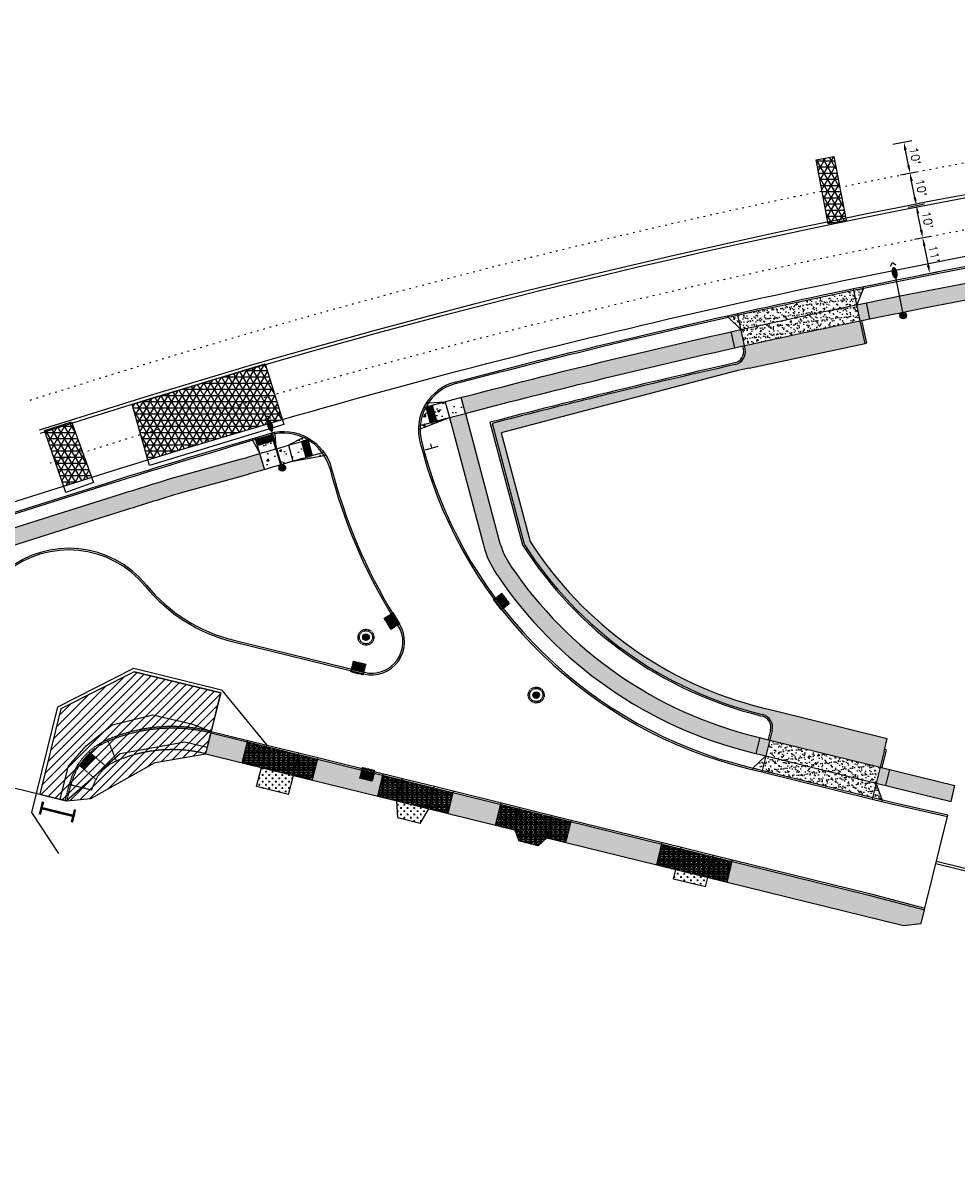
# Model space of a CAD drawing. Extents: x 1490373 to 1513910, y 649283 to 656452.
# Tile 3 of 8: x 1510465 to 1510748, y 652438 to 652789. Entities that reach past the tile are written whole.
import ezdxf

# ---------------------------------------------------------------- set-up
doc = ezdxf.new("R2010")
doc.units = 0
doc.header["$MEASUREMENT"] = 0
doc.header["$PDMODE"] = 34
doc.header["$PDSIZE"] = 0.004
for name, pattern in [('HIDDEN', [0.375, 0.25, -0.125]), ('HIDDEN2', [0.1875, 0.125, -0.0625]), ('motdrum10', [0]), ('pavement_dash', [2, 0.5, -1.5])]:
    doc.linetypes.add(name, pattern=pattern)
for name, color, linetype in [('E-DOUBLEYELLOW', 50, 'Continuous'), ('E-LANELINE', 110, 'Continuous'), ('E-MISC', 51, 'Continuous'), ('MOT-DRUMS', 1, 'Continuous'), ('MOT-TEMPORARYPAVEMENT', 2, 'Continuous'), ('MOT-WORKAREA', 247, 'Continuous'), ('P-ASPHALTDRIVE', 252, 'Continuous'), ('P-CONCRETEAREA', 252, 'Continuous'), ('P-CURB', 6, 'Continuous'), ('P-DRIVE', 1, 'Continuous'), ('P-DRIVEEND', 2, 'Continuous'), ('P-DRIVESTART', 2, 'Continuous'), ('P-FULLDEPTHREPAIR', 252, 'Continuous'), ('P-LIGHT-COBRAHEAD', 1, 'Continuous'), ('P-PAVEMENT', 6, 'Continuous'), ('P-SAWCUT', 3, 'Continuous'), ('P-SIGN', 3, 'Continuous'), ('P-STORM-DISPLAY', 5, 'Continuous'), ('P-WALK', 4, 'Continuous'), ('SIGN', 7, 'Continuous')]:
    doc.layers.add(name, color=color, linetype=linetype)
doc.styles.get("Standard").update_dxf_attribs({"font": 'simplex.shx'})
doc.dimstyles.new('COEC', dxfattribs={"dimscale": 13.9, "dimtxt": 0.18, "dimasz": 0.18, "dimexe": 0.18, "dimexo": 0.0625, "dimgap": 0.09, "dimtad": 1, "dimzin": 0, "dimdsep": 46, "dimtxsty": 'Standard', "dimcen": 0.09, "dimclrd": 256, "dimclre": 256, "dimclrt": 256, "dimaunit": 1, "dimadec": 4, "dimazin": 0, "dimtfac": 1, "dimtofl": 0, "dimtmove": 0, "dimatfit": 3, "dimfxl": 1, "dimtolj": 1, "dimtzin": 0, "dimlwd": -1, "dimlwe": -1, "dimarcsym": 0})
pattern_1 = [(37.5, (0, 0), (-0.0629933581, 1.926823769), [0, -1.52, 0, -1.7, 0, -1.625]), (7.5, (0, 0), (1.7697767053, 2.8221460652), [0, -0.82, 0, -1.37, 0, -0.525]), (327.5, (-1.23, 0), (3.1141418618, 0.0056590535), [0, -0.5, 0, -1.8, 0, -2.35]), (317.5, (-1.23, 0), (3.0061266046, 0.877675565), [0, -0.25, 0, -1.18, 0, -1.35])]
pattern_2 = [(0, (0, 0), (0, 0.216506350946), [0.125, -0.25]), (120, (0, 0), (-0.1875, -0.108253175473), [0.125, -0.25]), (60, (0.125, 0), (-0.1875, 0.108253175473), [0.125, -0.25])]
pattern_3 = [(50, (0, 0), (7.172601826, -0.62752135), [0.75, -8.25]), (355, (0, 0), (-1.387513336, 7.521921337), [0.6, -6.6]), (100.45144446, (0.598, -0.052), (5.785088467, 6.89439991), [0.63740192, -7.01142112]), (46.1842, (0, 2), (10.672413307, -1.65519281), [1.125, -12.375]), (96.6356355, (0.889, 1.862), (9.34661946, 9.74118601), [0.95610342, -10.5171376]), (351.184164, (0, 2), (9.34661945, 9.741186), [0.9, -9.90000001]), (21, (1, 1.5), (5.969070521, -4.026188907), [0.75, -8.25]), (326, (1, 1.5), (2.43315332, 7.25150045), [0.6, -6.6]), (71.45144474, (1.4974, 1.1645), (8.402223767, 3.225311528), [0.6374019, -7.01142112]), (37.5, (0, 0), (0.121598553, 3.3289385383), [0, -6.52, 0, -6.7, 0, -6.625]), (7.5, (0, 0), (2.6306953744, 3.944117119), [0, -3.82, 0, -6.37, 0, -2.525]), (327.5, (-2.23, 0), (5.3382243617, -0.2255487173), [0, -2.5, 0, -7.8, 0, -10.35]), (317.5, (-3.23, 0), (5.831861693, 1.001049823), [0, -3.25, 0, -5.18, 0, -7.35])]

# ---------------------------------------------------------------- blocks, each defined once
blk = doc.blocks.new('COBRAHEAD')
at = {"layer": 'P-LIGHT-COBRAHEAD'}
h = blk.add_hatch(color=256, dxfattribs=at)
edge = h.paths.add_edge_path()
edge.add_ellipse((1508880.94, 651840.29), major_axis=(0.88, -1.55), ratio=0.5, start_angle=0, end_angle=360)
h = blk.add_hatch(color=256, dxfattribs=at)
h.dxf.hatch_style = 1
edge = h.paths.add_edge_path()
edge.add_arc((1508887.25, 651828.68), 1, 0, 360)
at = {"layer": 'P-LIGHT-COBRAHEAD', "flags": 128}
for points, elevation in [([(1508879.15, 651841.87), (1508879.36, 651843.12), (1508880.54, 651842.67)], 129.62), ([(1508880.08, 651841.85), (1508887.25, 651828.68)], 64.81)]:
    blk.add_lwpolyline(points, dxfattribs=dict(at, elevation=elevation))
at = {"layer": 'P-LIGHT-COBRAHEAD'}
blk.add_circle((1508887.25, 651828.68), 1, dxfattribs=at)
blk = doc.blocks.new('*D399')
at = {"layer": 'Defpoints', "color": 0, "transparency": 16777216}
for p in [(1510732.26, 652733.24), (1510735.69, 652733.92), (1510734.19, 652723.43)]:
    blk.add_point(p, dxfattribs=at)
at = {"layer": 'SIGN', "transparency": 16777216}
for p, q in [((1510733.24, 652733.44), (1510738.14, 652734.4)), ((1510737.13, 652726.56), (1510736.17, 652731.47)), ((1510735.17, 652723.63), (1510740.07, 652724.59))]:
    blk.add_line(p, q, dxfattribs=at)
for points in [[(1510736.58, 652731.55), (1510735.76, 652731.39), (1510735.69, 652733.92)], [(1510737.54, 652726.64), (1510736.72, 652726.48), (1510737.62, 652724.11)]]:
    blk.add_solid(points, dxfattribs=at)
at = {"layer": 'SIGN', "transparency": 16777216, "insert": (1510739.09, 652729.49), "char_height": 2.5, "attachment_point": 5, "rotation": 281.1301}
blk.add_mtext("\\A1;10'", dxfattribs=at)
blk = doc.blocks.new('*D400')
at = {"layer": 'Defpoints', "color": 0, "transparency": 16777216}
for p in [(1510729.85, 652742.96), (1510733.76, 652743.73), (1510732.26, 652733.24)]:
    blk.add_point(p, dxfattribs=at)
at = {"layer": 'SIGN', "transparency": 16777216}
for p, q in [((1510730.83, 652743.16), (1510736.21, 652744.21)), ((1510735.2, 652736.37), (1510734.24, 652741.28)), ((1510733.24, 652733.44), (1510738.14, 652734.4))]:
    blk.add_line(p, q, dxfattribs=at)
for points in [[(1510734.65, 652741.36), (1510733.83, 652741.2), (1510733.76, 652743.73)], [(1510735.61, 652736.45), (1510734.79, 652736.29), (1510735.69, 652733.92)]]:
    blk.add_solid(points, dxfattribs=at)
at = {"layer": 'SIGN', "transparency": 16777216, "insert": (1510737.16, 652739.31), "char_height": 2.5, "attachment_point": 5, "rotation": 281.1301}
blk.add_mtext("\\A1;10'", dxfattribs=at)
blk = doc.blocks.new('*D401')
at = {"layer": 'Defpoints', "color": 0, "transparency": 16777216}
for p in [(1510727.57, 652752.29), (1510731.9, 652753.14), (1510729.85, 652742.96)]:
    blk.add_point(p, dxfattribs=at)
at = {"layer": 'SIGN', "transparency": 16777216}
for p, q in [((1510728.55, 652752.48), (1510734.36, 652753.62)), ((1510733.27, 652746.18), (1510732.39, 652750.69)), ((1510730.83, 652743.16), (1510736.21, 652744.21))]:
    blk.add_line(p, q, dxfattribs=at)
for points in [[(1510732.8, 652750.77), (1510731.98, 652750.61), (1510731.9, 652753.14)], [(1510733.68, 652746.26), (1510732.86, 652746.1), (1510733.76, 652743.73)]]:
    blk.add_solid(points, dxfattribs=at)
at = {"layer": 'SIGN', "transparency": 16777216, "insert": (1510735.27, 652748.92), "char_height": 2.5, "attachment_point": 5, "rotation": 281.1301}
blk.add_mtext("\\A1;10'", dxfattribs=at)
blk = doc.blocks.new('370')
at = {"color": 0, "linetype": 'ByBlock'}
for p, q in [((0, 0.1), (0, -0.1)), ((0, 0), (0.063, 0))]:
    blk.add_line(p, q, dxfattribs=at)
blk = doc.blocks.new('*D420')
at = {"layer": 'Defpoints', "color": 0, "transparency": 16777216}
for p in [(1510734.19, 652723.43), (1510736.31, 652712.64), (1510739.74, 652713.31)]:
    blk.add_point(p, dxfattribs=at)
at = {"layer": 'SIGN', "transparency": 16777216}
for p, q in [((1510735.17, 652723.63), (1510740.07, 652724.59)), ((1510738.1, 652721.65), (1510739.26, 652715.77)), ((1510737.29, 652712.83), (1510742.2, 652713.8))]:
    blk.add_line(p, q, dxfattribs=at)
for points in [[(1510738.51, 652721.74), (1510737.69, 652721.57), (1510737.62, 652724.11)], [(1510739.67, 652715.85), (1510738.85, 652715.69), (1510739.74, 652713.31)]]:
    blk.add_solid(points, dxfattribs=at)
at = {"layer": 'SIGN', "transparency": 16777216, "insert": (1510741.12, 652719.19), "char_height": 2.5, "attachment_point": 5, "rotation": 281.1301}
blk.add_mtext("\\A1;11'", dxfattribs=at)

msp = doc.modelspace()

# ---------------------------------------------------------------- hatches: boundary and pattern name
at = {"layer": 'MOT-WORKAREA'}
h = msp.add_hatch(dxfattribs=at)
h.set_pattern_fill('ANSI31', color=256, scale=15)
h.paths.add_polyline_path([(1510469.556, 652555.135), (1510477.81, 652553.102), (1510485.073, 652553.818), (1510504.635, 652564.808), (1510519.961, 652567.438), (1510524.505, 652585.886), (1510498.259, 652592.351), (1510475.935, 652581.034)])
at = {"layer": 'P-ASPHALTDRIVE'}
h = msp.add_hatch(dxfattribs=at)
h.set_pattern_fill('CROSS', color=256, scale=4)
h.paths.add_polyline_path([(1510619.905, 652667.57), (1510619.069, 652670.86, 0.0013972), (1510606.859, 652667.721), (1510616.593, 652631.095, 0.0604764), (1510634.805, 652608.937), (1510633.856, 652612.67, -0.0528189), (1510618.446, 652631.909), (1510609.684, 652664.879)])
h.paths.add_polyline_path([(1510633.856, 652612.67), (1510634.805, 652608.937, 0.1308711), (1510688.502, 652579.48), (1510688.987, 652579.36, -0.4142136), (1510691.914, 652574.52), (1510691.197, 652571.607), (1510724.696, 652563.356), (1510725.891, 652568.211), (1510726.848, 652572.095), (1510693.349, 652580.346), (1510689.465, 652581.302), (1510688.98, 652581.422, -0.1379707)])
h.paths.add_polyline_path([(1510643.67, 652673.826), (1510642.951, 652676.79, 0.0027271), (1510619.069, 652670.86), (1510619.905, 652667.57)])
h.paths.add_polyline_path([(1510667.445, 652680.085), (1510666.896, 652682.46, 0.0027271), (1510642.951, 652676.79), (1510643.67, 652673.826)])
h.paths.add_polyline_path([(1510689.829, 652692.752, 0.0007198), (1510683.473, 652691.347), (1510683.69, 652690.334, -0.411365), (1510680.655, 652685.593, 0.0015638), (1510666.896, 652682.46), (1510667.445, 652680.085), (1510681.085, 652683.676), (1510684.94, 652684.502), (1510691.34, 652685.873)])
h.paths.add_polyline_path([(1510715.379, 652691.023), (1510713.946, 652697.909, 0.0027271), (1510689.829, 652692.752), (1510691.34, 652685.873)])
h.paths.add_polyline_path([(1510718.674, 652698.888, 0.000534), (1510713.946, 652697.909), (1510715.379, 652691.023), (1510720.141, 652692.043)])
h = msp.add_hatch(dxfattribs=at)
h.set_pattern_fill('CROSS', color=256, scale=4)
h.paths.add_polyline_path([(1510546.55, 652560.889), (1510536.84, 652563.28), (1510535.405, 652557.454), (1510545.115, 652555.063)])
h = msp.add_hatch(dxfattribs=at)
h.set_pattern_fill('CROSS', color=256, scale=4)
h.paths.add_polyline_path([(1510587.717, 652550.749), (1510578.007, 652553.141), (1510578.244, 652547.933), (1510585.088, 652546.247)])
h = msp.add_hatch(dxfattribs=at)
h.set_pattern_fill('CROSS', color=256, scale=4)
h.paths.add_polyline_path([(1510672.41, 652529.889), (1510662.7, 652532.281), (1510661.983, 652529.368), (1510671.692, 652526.976)])
at = {"layer": 'P-CONCRETEAREA'}
h = msp.add_hatch(color=255, dxfattribs=at)
h.dxf.hatch_style = 1
h.paths.add_polyline_path([(1510720.566, 652704.38, 0.000331), (1510717.627, 652703.777), (1510718.674, 652698.888), (1510719.163, 652698.993), (1510719.164, 652698.989, -0.0002765), (1510721.613, 652699.491)])
h.paths.add_polyline_path([(1510737.152, 652707.709, 0.0018665), (1510720.566, 652704.38), (1510721.613, 652699.491, -0.0018614), (1510738.117, 652702.803)])
h.paths.add_polyline_path([(1510762.34, 652707.433), (1510761.428, 652712.349, 0.0027271), (1510737.152, 652707.709), (1510738.117, 652702.803, -0.0027271)])
h.paths.add_polyline_path([(1510786.613, 652711.798), (1510785.754, 652716.724, 0.0027271), (1510761.428, 652712.349), (1510762.34, 652707.433, -0.0027271)])
h.paths.add_polyline_path([(1510810.127, 652720.834, 0.0027271), (1510785.754, 652716.724), (1510786.613, 652711.798, -0.0027271), (1510810.931, 652715.899)])
h.paths.add_polyline_path([(1510834.542, 652724.677, 0.0027271), (1510810.127, 652720.834), (1510810.931, 652715.899, -0.0027271), (1510835.293, 652719.734)])
h.paths.add_polyline_path([(1510858.998, 652728.254, 0.0027271), (1510834.542, 652724.677), (1510835.293, 652719.734, -0.0027271), (1510859.695, 652723.303)])
h.paths.add_polyline_path([(1510883.492, 652731.564, 0.0027271), (1510858.998, 652728.254), (1510859.695, 652723.303, -0.0027271), (1510884.134, 652726.605)])
h.paths.add_polyline_path([(1510908.02, 652734.606, 0.0027271), (1510883.492, 652731.564), (1510884.134, 652726.605, -0.0027271), (1510908.609, 652729.641)])
h.paths.add_polyline_path([(1510921.183, 652736.127, 0.001462), (1510908.02, 652734.606), (1510908.609, 652729.641, -0.0014597), (1510921.721, 652731.156)])
h = msp.add_hatch(dxfattribs=at)
h.set_pattern_fill('AR-SAND', color=256)
h.set_pattern_definition(pattern_1)
h.paths.add_polyline_path([(1510718.674, 652698.888), (1510717.627, 652703.777, 0.0039721), (1510682.426, 652696.236), (1510683.473, 652691.347, -0.0039809)])
h.paths.add_polyline_path([(1510717.627, 652703.777), (1510716.684, 652708.177, 0.0039642), (1510681.483, 652700.636), (1510682.426, 652696.236, -0.0039721)])
h.paths.add_polyline_path([(1510681.483, 652700.636, 0.0003304), (1510678.555, 652699.982), (1510682.426, 652696.236)])
h.paths.add_polyline_path([(1510719.623, 652708.781, 0.0003304), (1510716.684, 652708.177), (1510717.627, 652703.777)])
h = msp.add_hatch(color=255, dxfattribs=at)
h.dxf.hatch_style = 1
edge = h.paths.add_edge_path()
edge.add_line((1510682.426, 652696.236), (1510679.498, 652695.582))
edge.add_arc((1511174.667, 650484.521), 2265.83, 102.623165, 103.801194)
edge.add_arc((1511174.667, 650484.521), 2265.83, 103.801194, 104.756621)
edge.add_line((1510597.529, 652675.616), (1510598.803, 652670.781))
edge.add_arc((1511174.667, 650484.521), 2260.83, 103.801194, 104.756621, ccw=False)
edge.add_arc((1511174.667, 650484.521), 2260.83, 102.624339, 103.801194, ccw=False)
edge.add_arc((1511174.667, 650484.521), 2260.83, 102.56098, 102.624339, ccw=False)
edge.add_line((1510682.985, 652691.238), (1510682.984, 652691.242))
edge.add_line((1510682.984, 652691.242), (1510683.473, 652691.347))
edge.add_line((1510683.473, 652691.347), (1510682.426, 652696.236))
h = msp.add_hatch(dxfattribs=at)
h.set_pattern_fill('AR-CONC', color=256)
h.set_pattern_definition(pattern_3)
edge = h.paths.add_edge_path()
edge.add_arc((1510599.501, 652665.794), 14.5, 151.30212, 174.7732)
edge.add_arc((1511168.526, 650507.329), 2237.21, 105.037512, 105.117563, ccw=False)
edge.add_line((1510588.079, 652667.928), (1510586.782, 652672.756))
edge = h.paths.add_edge_path()
edge.add_arc((1511168.526, 650507.329), 2237.21, 104.881398, 105.117563)
edge.add_arc((1510599.501, 652665.794), 14.5, 174.7732, 178.93527)
edge.add_line((1510585.003, 652666.063), (1510593.968, 652669.501))
edge = h.paths.add_edge_path()
edge.add_arc((1511174.667, 650484.521), 2265.83, 104.883335, 104.987271)
edge.add_line((1510588.713, 652673.275), (1510590.011, 652668.446))
edge.add_arc((1511168.526, 650507.329), 2237.21, 104.881398, 104.986292, ccw=False)
edge.add_line((1510593.968, 652669.501), (1510593.969, 652669.502))
edge.add_line((1510593.969, 652669.502), (1510598.803, 652670.781))
edge.add_line((1510598.803, 652670.781), (1510597.529, 652675.616))
edge.add_line((1510597.529, 652675.616), (1510592.685, 652674.334))
edge = h.paths.add_edge_path()
edge.add_line((1510592.685, 652674.334), (1510587.544, 652673.996))
edge.add_arc((1510599.501, 652665.794), 14.5, 145.54882, 151.30212)
edge.add_arc((1511174.667, 650484.521), 2265.83, 104.883335, 105.037845, ccw=False)
h = msp.add_hatch(color=255, dxfattribs=at)
h.dxf.hatch_style = 1
h.paths.add_polyline_path([(1510691.197, 652571.607), (1510690.711, 652571.727), (1510688.284, 652572.324), (1510687.088, 652567.47), (1510690.001, 652566.752)])
h.paths.add_polyline_path([(1510612.52, 652624.541, -0.0836717), (1510609.081, 652632.105), (1510598.803, 652670.781), (1510593.969, 652669.502), (1510604.249, 652630.821, 0.0836717), (1510608.376, 652621.744, 0.1860094), (1510685.632, 652567.828), (1510687.088, 652567.47), (1510688.284, 652572.324), (1510686.827, 652572.683, -0.1860094)])
h = msp.add_hatch(dxfattribs=at)
h.set_pattern_fill('AR-CONC', color=256)
h.set_pattern_definition(pattern_3)
h.paths.add_polyline_path([(1510541.211, 652660.002, 0.0005517), (1510536.412, 652658.599), (1510537.815, 652653.8, -0.0005513), (1510542.601, 652655.199)])
h.paths.add_polyline_path([(1510540.511, 652662.396), (1510535.712, 652660.993), (1510536.412, 652658.599, -0.0005511), (1510541.206, 652660.001), (1510541.205, 652660.024)])
h.paths.add_polyline_path([(1510535.149, 652662.918, 0.0001101), (1510534.19, 652662.636), (1510536.412, 652658.599)])
h.paths.add_polyline_path([(1510540.928, 652664.535, 0.0172816), (1510539.95, 652664.316), (1510541.205, 652660.024)])
h = msp.add_hatch(dxfattribs=at)
h.set_pattern_fill('AR-CONC', color=256)
h.set_pattern_definition(pattern_3)
h.paths.add_polyline_path([(1510545.053, 652661.117, 0.0004413), (1510541.211, 652660.002), (1510542.601, 652655.199, -0.0004423), (1510546.442, 652656.314)])
h.paths.add_polyline_path([(1510549.002, 652662.255, 0.0004535), (1510545.053, 652661.117), (1510546.442, 652656.314, -0.000453), (1510550.379, 652657.449)])
h.paths.add_polyline_path([(1510550.925, 652662.807), (1510552.301, 652658, -0.0003456), (1510555.307, 652658.858, 0.1027716)])
h.paths.add_polyline_path([(1510555.307, 652658.858, 0.0010198), (1510546.442, 652656.314), (1510555.898, 652657.987, 0.0181623)])
h.paths.add_polyline_path([(1510550.925, 652662.807, 0.0251088), (1510549.633, 652663.477), (1510545.053, 652661.117, -0.0006742)])
h = msp.add_hatch(color=255, dxfattribs=at)
h.dxf.hatch_style = 1
h.paths.add_polyline_path([(1510348.964, 652602.995), (1510346.103, 652602.09), (1510347.611, 652597.323), (1510350.471, 652598.227)])
edge = h.paths.add_edge_path()
edge.add_line((1510382.914, 652607.307), (1510413.186, 652615.431))
edge.add_line((1510413.186, 652615.431), (1510493.064, 652640.682))
edge.add_arc((1511174.667, 650484.521), 2261.33, 107.014963, 107.542726, ccw=False)
edge.add_line((1510512.953, 652646.868), (1510532.204, 652652.144))
edge.add_line((1510532.204, 652652.144), (1510537.815, 652653.8))
edge.add_line((1510537.815, 652653.8), (1510536.412, 652658.599))
edge.add_line((1510536.412, 652658.599), (1510530.783, 652656.938))
edge.add_line((1510530.783, 652656.938), (1510511.49, 652651.65))
edge.add_arc((1511174.667, 650484.521), 2266.33, 107.014963, 107.542726)
edge.add_line((1510491.557, 652645.449), (1510411.822, 652620.243))
edge.add_line((1510411.822, 652620.243), (1510363.393, 652607.556))
edge.add_line((1510363.393, 652607.556), (1510348.964, 652602.995))
edge.add_line((1510348.964, 652602.995), (1510350.471, 652598.227))
edge.add_line((1510350.471, 652598.227), (1510364.758, 652602.744))
edge.add_line((1510364.758, 652602.744), (1510370.627, 652604.219))
edge.add_line((1510370.627, 652604.219), (1510382.914, 652607.307))
h = msp.add_hatch(color=255, dxfattribs=at)
h.dxf.hatch_style = 1
h.paths.add_polyline_path([(1510532.569, 652571.027), (1510521.516, 652573.749), (1510519.961, 652567.438), (1510531.014, 652564.715)])
h = msp.add_hatch(dxfattribs=at)
h.set_pattern_fill('BOX', color=256, scale=1.5)
h.paths.add_polyline_path([(1510538.395, 652569.592), (1510532.569, 652571.027), (1510531.014, 652564.715), (1510536.84, 652563.28)])
h.paths.add_polyline_path([(1510548.104, 652567.2), (1510538.395, 652569.592), (1510536.84, 652563.28), (1510546.55, 652560.889)])
h.paths.add_polyline_path([(1510553.93, 652565.765), (1510548.104, 652567.2), (1510546.55, 652560.889), (1510552.376, 652559.454)])
h = msp.add_hatch(dxfattribs=at)
h.set_pattern_fill('AR-SAND', color=256)
h.set_pattern_definition(pattern_1)
h.paths.add_polyline_path([(1510723.5, 652558.501), (1510722.424, 652554.132), (1510725.337, 652553.414)])
h.paths.add_polyline_path([(1510723.5, 652558.501), (1510690.001, 652566.752), (1510688.925, 652562.383), (1510722.424, 652554.132)])
h.paths.add_polyline_path([(1510690.001, 652566.752), (1510686.012, 652563.1), (1510688.925, 652562.383)])
h.paths.add_polyline_path([(1510691.197, 652571.607), (1510690.001, 652566.752), (1510723.5, 652558.501), (1510724.696, 652563.356)])
h = msp.add_hatch(color=255, dxfattribs=at)
h.dxf.hatch_style = 1
h.paths.add_polyline_path([(1510553.93, 652565.765), (1510552.376, 652559.454), (1510572.181, 652554.576), (1510573.735, 652560.887)])
h = msp.add_hatch(color=255, dxfattribs=at)
h.dxf.hatch_style = 1
h.paths.add_polyline_path([(1510747.412, 652557.761), (1510727.609, 652562.639), (1510726.413, 652557.784), (1510746.216, 652552.906)])
h.paths.add_polyline_path([(1510727.609, 652562.639), (1510724.696, 652563.356), (1510723.5, 652558.501), (1510726.413, 652557.784)])
h = msp.add_hatch(dxfattribs=at)
h.set_pattern_fill('BOX', color=256, scale=1.5)
h.paths.add_polyline_path([(1510579.561, 652559.452), (1510573.735, 652560.887), (1510572.181, 652554.576), (1510578.007, 652553.141)])
h.paths.add_polyline_path([(1510589.271, 652557.061), (1510579.561, 652559.452), (1510578.007, 652553.141), (1510587.717, 652550.749)])
h.paths.add_polyline_path([(1510595.097, 652555.626), (1510589.271, 652557.061), (1510587.717, 652550.749), (1510593.543, 652549.314)])
h = msp.add_hatch(color=255, dxfattribs=at)
h.dxf.hatch_style = 1
h.paths.add_polyline_path([(1510595.097, 652555.626), (1510593.543, 652549.314), (1510607.959, 652545.764), (1510609.514, 652552.075)])
h = msp.add_hatch(dxfattribs=at)
h.set_pattern_fill('BOX', color=256, scale=1.5)
h.paths.add_polyline_path([(1510615.339, 652550.64), (1510609.514, 652552.075), (1510607.959, 652545.764), (1510613.785, 652544.329)])
h.paths.add_polyline_path([(1510625.049, 652548.249), (1510615.339, 652550.64), (1510613.785, 652544.329), (1510623.495, 652541.937)])
h.paths.add_polyline_path([(1510630.875, 652546.814), (1510625.049, 652548.249), (1510623.495, 652541.937), (1510629.321, 652540.502)])
h = msp.add_hatch(color=255, dxfattribs=at)
h.dxf.hatch_style = 1
h.paths.add_polyline_path([(1510630.875, 652546.814), (1510629.321, 652540.502), (1510656.874, 652533.716), (1510658.429, 652540.027)])
h = msp.add_hatch(dxfattribs=at)
h.set_pattern_fill('BOX', color=256, scale=1.5)
h.paths.add_polyline_path([(1510623.495, 652541.937), (1510613.785, 652544.329), (1510614.983, 652540.944), (1510620.862, 652539.496)])
h = msp.add_hatch(dxfattribs=at)
h.set_pattern_fill('BOX', color=256, scale=1.5)
h.paths.add_polyline_path([(1510664.254, 652538.592), (1510658.429, 652540.027), (1510656.874, 652533.716), (1510662.7, 652532.281)])
h.paths.add_polyline_path([(1510673.964, 652536.201), (1510664.254, 652538.592), (1510662.7, 652532.281), (1510672.41, 652529.889)])
h.paths.add_polyline_path([(1510679.79, 652534.766), (1510673.964, 652536.201), (1510672.41, 652529.889), (1510678.236, 652528.454)])
h = msp.add_hatch(color=255, dxfattribs=at)
h.dxf.hatch_style = 1
h.paths.add_polyline_path([(1510679.79, 652534.766), (1510678.236, 652528.454), (1510731.795, 652515.263), (1510737.11, 652515.938), (1510738.115, 652520.015), (1510721.309, 652524.54)])
at = {"layer": 'P-FULLDEPTHREPAIR'}
h = msp.add_hatch(dxfattribs=at)
h.set_pattern_fill('NET3', color=256, scale=15)
h.paths.add_polyline_path([(1510705.271, 652747.714), (1510710.611, 652748.745), (1510714.423, 652729.32), (1510708.895, 652728.368)])
h = msp.add_hatch(dxfattribs=at)
h.set_pattern_fill('NET3', color=256, scale=15)
h.paths.add_polyline_path([(1510497.583, 652673.445), (1510537.948, 652685.849), (1510543.172, 652668.901), (1510502.339, 652656.68)])
h = msp.add_hatch(dxfattribs=at)
h.set_pattern_fill('NET3', color=256, scale=15)
h.paths.add_polyline_path([(1510471.016, 652665.556), (1510479.156, 652668.182), (1510485.265, 652651.326), (1510476.786, 652648.646)])
at = {"layer": 'P-STORM-DISPLAY'}
h = msp.add_hatch(color=256, dxfattribs=at)
h.dxf.hatch_style = 1
h.paths.add_polyline_path([(1510611.862, 652613.096), (1510609.796, 652615.817), (1510608.004, 652614.457), (1510610.07, 652611.736)])
h = msp.add_hatch(color=256, dxfattribs=at)
h.dxf.hatch_style = 1
h.paths.add_polyline_path([(1510574.438, 652608.45), (1510576.241, 652605.548), (1510578.152, 652606.736), (1510576.349, 652609.637)])
h = msp.add_hatch(color=256, dxfattribs=at)
h.dxf.hatch_style = 1
h.paths.add_polyline_path([(1510567.602, 652602.811, 1), (1510569.602, 652602.811, 1)])
h = msp.add_hatch(color=256, dxfattribs=at)
h.dxf.hatch_style = 1
h.paths.add_polyline_path([(1510568.293, 652594.412), (1510564.975, 652595.229), (1510564.437, 652593.044), (1510567.754, 652592.227)])
h = msp.add_hatch(color=256, dxfattribs=at)
h.dxf.hatch_style = 1
h.paths.add_polyline_path([(1510619.292, 652585.258, 1), (1510621.292, 652585.258, 1)])
h = msp.add_hatch(color=256, dxfattribs=at)
h.dxf.hatch_style = 1
h.paths.add_polyline_path([(1510566.967, 652560.237), (1510570.284, 652559.42), (1510570.823, 652561.605), (1510567.505, 652562.422)])
at = {"layer": 'P-WALK'}
h = msp.add_hatch(dxfattribs=at)
h.set_pattern_fill('HEX', color=247)
h.set_pattern_definition(pattern_2)
h.paths.add_polyline_path([(1510588.713, 652673.275, 0.0002207), (1510586.782, 652672.756), (1510588.079, 652667.928, -0.0002212), (1510590.011, 652668.446)])
h = msp.add_hatch(dxfattribs=at)
h.set_pattern_fill('HEX', color=247)
h.set_pattern_definition(pattern_2)
h.paths.add_polyline_path([(1510540.511, 652662.396), (1510539.95, 652664.316), (1510535.151, 652662.913), (1510535.712, 652660.993)])
h = msp.add_hatch(dxfattribs=at)
h.set_pattern_fill('HEX', color=247)
h.set_pattern_definition(pattern_2)
h.paths.add_polyline_path([(1510550.925, 652662.807, 0.0002207), (1510549.002, 652662.255), (1510550.379, 652657.449, -0.0002212), (1510552.301, 652658)])
at = {"layer": 'P-WALK', "linetype": 'HIDDEN2'}
h = msp.add_hatch(dxfattribs=at)
h.set_pattern_fill('HEX', color=247)
h.set_pattern_definition(pattern_2)
h.paths.add_polyline_path([(1510486.356, 652566.436), (1510484.833, 652567.732), (1510481.592, 652563.924), (1510483.115, 652562.628)])

# ---------------------------------------------------------------- linework, layer by layer
at = {"layer": 'E-DOUBLEYELLOW'}
for points in [[(1510741.752, 652534.781), (1511133.057, 652438.403)], [(1510741.592, 652534.134), (1511132.898, 652437.755)]]:
    msp.add_lwpolyline(points, dxfattribs=at)
at = {"layer": 'E-LANELINE', "linetype": 'pavement_dash', "flags": 128}
for points in [[(1510466.662, 652674.811), (1510480.857, 652679.298, -0.0712884), (1511125.167, 652785.818), (1511285.373, 652789.264)], [(1510472.691, 652655.741), (1510486.885, 652660.228, -0.0712884), (1511125.597, 652765.823), (1511285.803, 652769.269)]]:
    msp.add_lwpolyline(points, format="xyb", dxfattribs=at)
at = {"layer": 'E-LANELINE', "flags": 128}
for points in [[(1510469.526, 652665.753), (1510483.72, 652670.24, -0.0712884), (1511125.371, 652776.32), (1511285.577, 652779.766)], [(1510469.827, 652664.799), (1510484.021, 652669.286, -0.0712884), (1511125.393, 652775.321), (1511285.599, 652778.767)]]:
    msp.add_lwpolyline(points, format="xyb", dxfattribs=at)
at = {"layer": 'E-MISC', "flags": 128}
for points in [[(1510705.271, 652747.714), (1510710.611, 652748.745), (1510714.423, 652729.32), (1510708.895, 652728.368)], [(1510502.843, 652654.905), (1510497.583, 652673.445), (1510537.948, 652685.849), (1510543.63, 652667.414)], [(1510477.439, 652646.733), (1510471.016, 652665.556), (1510479.156, 652668.182), (1510485.829, 652649.769)]]:
    msp.add_lwpolyline(points, close=True, dxfattribs=at)
at = {"layer": 'MOT-DRUMS', "linetype": 'motdrum10', "ltscale": 0.05, "flags": 128}
for points in [[(1510467.164, 652549.602), (1510475.074, 652581.718), (1510498.137, 652593.41), (1510524.744, 652586.857)], [(1510524.744, 652586.857), (1510538.514, 652570.077)], [(1510475.31, 652537.136), (1510467.164, 652549.602)]]:
    msp.add_lwpolyline(points, dxfattribs=at)
at = {"layer": 'MOT-DRUMS', "const_width": 0.75, "flags": 128}
for points in [[(1510469.607, 652549.001), (1510470.564, 652552.885)], [(1510479.795, 652548.551), (1510470.085, 652550.943)], [(1510479.317, 652546.609), (1510480.273, 652550.493)]]:
    msp.add_lwpolyline(points, dxfattribs=at)
at = {"layer": 'MOT-TEMPORARYPAVEMENT', "flags": 128}
msp.add_lwpolyline([(1510478.255, 652563.685), (1510483.644, 652569.84), (1510491.575, 652576.222), (1510503.899, 652579.209), (1510515.603, 652576.512), (1510521.635, 652574.234), (1510520.428, 652569.332), (1510513.625, 652570.955), (1510493.95, 652567.423), (1510477.714, 652553.126), (1510475.772, 652553.604)], close=True, dxfattribs=at)
at = {"layer": 'MOT-WORKAREA', "flags": 128}
msp.add_lwpolyline([(1510469.556, 652555.135), (1510477.81, 652553.102), (1510485.073, 652553.818), (1510504.635, 652564.808), (1510519.961, 652567.438), (1510524.505, 652585.886), (1510498.259, 652592.351), (1510475.935, 652581.034), (1510469.556, 652555.135)], dxfattribs=at)
at = {"layer": 'P-CURB', "linetype": 'HIDDEN2'}
msp.add_line((1510477.81, 652553.102), (1510479.005, 652557.957), dxfattribs=at)
at = {"layer": 'P-CURB'}
for points in [[(1510633.071, 652689.305, -0.0548975), (1511125.844, 652754.326), (1511287.704, 652757.807)], [(1510595.803, 652679.814, -0.0042349), (1510633.071, 652689.305, -0.0042349)], [(1510477.841, 652645.308), (1510490.351, 652649.263, -0.0056628), (1510539.556, 652664.207)]]:
    msp.add_lwpolyline(points, format="xyb", dxfattribs=at)
at = {"layer": 'P-CURB', "flags": 128}
for points in [[(1510585.528, 652661.917), (1510586.394, 652658.797)], [(1510557.584, 652654.163), (1510558.45, 652651.043)], [(1510728.245, 652552.698), (1510745.219, 652548.86)], [(1510745.1, 652548.375), (1510745.219, 652548.86)], [(1510721.309, 652524.54), (1510738.115, 652520.015)], [(1510738.115, 652520.015), (1510738.234, 652520.501)]]:
    msp.add_lwpolyline(points, dxfattribs=at)
at = {"layer": 'P-CURB'}
for points in [[(1510377.244, 652613.508), (1510477.841, 652645.308)], [(1510528.451, 652601.907), (1510568.038, 652592.157)], [(1510521.516, 652573.749), (1510721.309, 652524.54)], [(1510684.555, 652563.459), (1510728.245, 652552.698)]]:
    msp.add_lwpolyline(points, dxfattribs=at)
at = {"layer": 'P-CURB', "linetype": 'HIDDEN2', "flags": 128}
msp.add_lwpolyline([(1510477.324, 652553.222), (1510477.81, 652553.102)], dxfattribs=at)
at = {"layer": 'P-CURB'}
for centre, radius, start, end in [((1510599.501, 652665.794), 14.5, 104.77174, 195.50834), ((1510543.612, 652650.286), 14.5, 15.50834, 106.24493), ((1510716.961, 652695.027), 135.5, 195.50834, 256.16343), ((1510716.961, 652695.027), 164.5, 195.50834, 212.56061), ((1510478.376, 652599.308), 30.5, 39.29354, 219.29354), ((1510540.289, 652649.971), 49.5, 219.29354, 256.16343), ((1510570.31, 652601.382), 9.5, 256.16343, 32.56061)]:
    msp.add_arc(centre, radius, start, end, dxfattribs=at)
at = {"layer": 'P-CURB', "linetype": 'HIDDEN2'}
for centre, radius, start, end in [((1510509.678, 652525.685), 49.5, 76.16343, 113.03333), ((1510497.94, 652553.294), 19.5, 113.03333, 166.16343)]:
    msp.add_arc(centre, radius, start, end, dxfattribs=at)
at = {"layer": 'P-DRIVE', "flags": 128}
for points in [[(1510718.674, 652698.888), (1510716.579, 652708.666)], [(1510719.623, 652708.781), (1510717.627, 652703.777)], [(1510719.623, 652708.781), (1510719.518, 652709.27)], [(1510678.555, 652699.982), (1510678.45, 652700.471)], [(1510678.555, 652699.982), (1510682.426, 652696.236)], [(1510683.473, 652691.347), (1510681.378, 652701.125)], [(1510718.674, 652698.888), (1510719.163, 652698.993)], [(1510720.141, 652692.043), (1510718.674, 652698.888)], [(1510720.631, 652692.144), (1510719.163, 652698.993)], [(1510682.984, 652691.242), (1510683.473, 652691.347)], [(1510683.201, 652690.229), (1510682.984, 652691.242)], [(1510683.69, 652690.334), (1510683.473, 652691.347)], [(1510691.914, 652574.52), (1510688.805, 652561.897)], [(1510691.429, 652574.64), (1510690.711, 652571.727)], [(1510531.014, 652564.715), (1510532.688, 652571.512)], [(1510536.84, 652563.28), (1510538.514, 652570.077)], [(1510690.711, 652571.727), (1510691.197, 652571.607)], [(1510691.197, 652571.607), (1510724.696, 652563.356)], [(1510725.891, 652568.211), (1510726.848, 652572.095)], [(1510546.55, 652560.889), (1510548.224, 652567.686)], [(1510552.376, 652559.454), (1510554.05, 652566.251)], [(1510686.012, 652563.1), (1510690.001, 652566.752)], [(1510690.001, 652566.752), (1510723.5, 652558.501)], [(1510725.891, 652568.211), (1510722.304, 652553.646)], [(1510726.497, 652568.577), (1510725.181, 652563.237)], [(1510726.497, 652568.577), (1510726.011, 652568.697)], [(1510531.014, 652564.715), (1510552.376, 652559.454)], [(1510535.405, 652557.454), (1510536.84, 652563.28)], [(1510686.012, 652563.1), (1510685.892, 652562.615)], [(1510725.181, 652563.237), (1510724.696, 652563.356)], [(1510545.115, 652555.063), (1510546.55, 652560.889)], [(1510572.181, 652554.576), (1510573.855, 652561.373)], [(1510578.007, 652553.141), (1510579.681, 652559.938)], [(1510587.717, 652550.749), (1510589.391, 652557.546)], [(1510593.543, 652549.314), (1510595.217, 652556.111)], [(1510725.337, 652553.414), (1510723.5, 652558.501)], [(1510572.181, 652554.576), (1510593.543, 652549.314)], [(1510578.244, 652547.933), (1510578.007, 652553.141)], [(1510607.959, 652545.764), (1510609.633, 652552.561)], [(1510725.337, 652553.414), (1510725.217, 652552.929)], [(1510585.088, 652546.247), (1510587.717, 652550.749)], [(1510613.785, 652544.329), (1510615.459, 652551.126)], [(1510623.495, 652541.937), (1510625.169, 652548.734)], [(1510607.959, 652545.764), (1510629.321, 652540.502)], [(1510629.321, 652540.502), (1510630.995, 652547.299)], [(1510613.785, 652544.329), (1510614.983, 652540.944)], [(1510620.862, 652539.496), (1510623.495, 652541.937)], [(1510656.874, 652533.716), (1510658.548, 652540.513)], [(1510662.7, 652532.281), (1510664.374, 652539.078)], [(1510672.41, 652529.889), (1510674.084, 652536.686)], [(1510678.236, 652528.454), (1510679.91, 652535.251)], [(1510656.874, 652533.716), (1510678.236, 652528.454)], [(1510661.983, 652529.368), (1510662.7, 652532.281)], [(1510671.692, 652526.976), (1510672.41, 652529.889)]]:
    msp.add_lwpolyline(points, dxfattribs=at)
at = {"layer": 'P-DRIVE'}
for points in [[(1510682.426, 652696.236, -0.0039721), (1510717.627, 652703.777)], [(1510683.473, 652691.347, -0.0039809), (1510718.674, 652698.888)], [(1510680.545, 652686.081, 0.0050234), (1510636.411, 652675.709, 0.0050234)], [(1510680.655, 652685.593, 0.0050234), (1510636.531, 652675.223, 0.0050234)], [(1510636.411, 652675.709, 0.0034475), (1510606.247, 652668.078), (1510616.13, 652630.892, 0.1930422), (1510688.382, 652578.995), (1510688.867, 652578.875)], [(1510636.531, 652675.223, 0.0033918), (1510606.859, 652667.721), (1510616.593, 652631.095, 0.1928739), (1510688.502, 652579.48), (1510688.987, 652579.36)]]:
    msp.add_lwpolyline(points, format="xyb", dxfattribs=at)
for centre, radius, start, end in [((1510679.779, 652689.496), 3.5, 282.64993, 12.09213), ((1510679.779, 652689.496), 4, 282.64993, 12.09213), ((1511175.191, 650482.076), 2256.33, 101.622351, 101.635048), ((1510688.03, 652575.477), 3.5, 346.16343, 76.16343), ((1510688.03, 652575.477), 4, 346.16343, 76.16343)]:
    msp.add_arc(centre, radius, start, end, dxfattribs=at)
at = {"layer": 'P-DRIVEEND'}
for p, q in [((1510545.115, 652555.063), (1510535.405, 652557.454)), ((1510585.088, 652546.247), (1510578.244, 652547.933)), ((1510620.862, 652539.496), (1510614.983, 652540.944)), ((1510671.692, 652526.976), (1510661.983, 652529.368))]:
    msp.add_line(p, q, dxfattribs=at)
at = {"layer": 'P-DRIVEEND', "flags": 128}
msp.add_lwpolyline([(1510684.94, 652684.502), (1510720.141, 652692.043)], dxfattribs=at)
at = {"layer": 'P-DRIVEEND'}
for points in [[(1510684.94, 652684.502), (1510681.085, 652683.676), (1510637.287, 652672.146)], [(1510693.349, 652580.346), (1510726.848, 652572.095)]]:
    msp.add_lwpolyline(points, dxfattribs=at)
msp.add_lwpolyline([(1510637.287, 652672.146), (1510609.684, 652664.879), (1510618.446, 652631.909, 0.1921902), (1510688.98, 652581.422), (1510689.465, 652581.302), (1510693.349, 652580.346)], format="xyb", dxfattribs=at)
at = {"layer": 'P-DRIVESTART', "flags": 128}
for points in [[(1510538.514, 652570.077), (1510548.224, 652567.686)], [(1510579.681, 652559.938), (1510589.391, 652557.546)], [(1510688.805, 652561.897), (1510722.304, 652553.646)], [(1510615.459, 652551.126), (1510625.169, 652548.734)], [(1510664.374, 652539.078), (1510674.084, 652536.686)]]:
    msp.add_lwpolyline(points, dxfattribs=at)
at = {"layer": 'P-PAVEMENT', "linetype": 'HIDDEN2'}
msp.add_line((1510477.324, 652553.222), (1510478.52, 652558.077), dxfattribs=at)
at = {"layer": 'P-PAVEMENT'}
for points in [[(1510632.952, 652689.79, -0.0054756), (1510681.378, 652701.125, -0.0039634), (1510716.579, 652708.666, -0.0226862), (1510919.982, 652741.023, -0.0022018), (1510939.866, 652743.179, -0.0083042), (1511015.005, 652749.731, -0.0017615), (1511030.969, 652750.799, -0.0075119), (1511099.119, 652754.094)], [(1510595.676, 652680.298, -0.0042349), (1510632.952, 652689.79, -0.0042349)], [(1510477.691, 652645.785), (1510490.201, 652649.74, -0.0056628), (1510539.416, 652664.687)]]:
    msp.add_lwpolyline(points, format="xyb", dxfattribs=at)
at = {"layer": 'P-PAVEMENT', "flags": 128}
for points in [[(1510595.676, 652680.298, 0.417984), (1510585.047, 652661.783), (1510585.912, 652658.663, 0.2710152), (1510684.436, 652562.973)], [(1510539.416, 652664.687, -0.417984), (1510558.066, 652654.296), (1510558.932, 652651.177, 0.0745422), (1510578.738, 652606.763)]]:
    msp.add_lwpolyline(points, format="xyb", dxfattribs=at)
at = {"layer": 'P-PAVEMENT'}
for points in [[(1510326.22, 652599.078), (1510331.851, 652600.728), (1510345.289, 652604.666), (1510377.093, 652613.984), (1510477.691, 652645.785)], [(1510528.331, 652601.422), (1510567.918, 652591.672)], [(1510521.635, 652574.234), (1510538.514, 652570.077)], [(1510548.224, 652567.686), (1510579.681, 652559.938)], [(1510684.436, 652562.973), (1510688.805, 652561.897)], [(1510589.391, 652557.546), (1510615.459, 652551.126)], [(1510722.304, 652553.646), (1510728.13, 652552.211)], [(1510625.169, 652548.734), (1510664.374, 652539.078)], [(1510674.084, 652536.686), (1510721.434, 652525.024)]]:
    msp.add_lwpolyline(points, dxfattribs=at)
at = {"layer": 'P-PAVEMENT', "flags": 128}
for points in [[(1510521.635, 652574.234), (1510521.516, 652573.749)], [(1510728.13, 652552.211), (1510745.1, 652548.375)], [(1510721.434, 652525.024), (1510738.234, 652520.501)]]:
    msp.add_lwpolyline(points, dxfattribs=at)
at = {"layer": 'P-PAVEMENT'}
for centre, radius, start, end in [((1510478.376, 652599.308), 30, 39.29354, 219.29354), ((1510540.289, 652649.971), 50, 219.29354, 256.16343), ((1510570.31, 652601.382), 10, 256.16343, 32.56061)]:
    msp.add_arc(centre, radius, start, end, dxfattribs=at)
at = {"layer": 'P-PAVEMENT', "linetype": 'HIDDEN2'}
for centre, radius, start, end in [((1510509.678, 652525.685), 50, 76.16343, 113.03333), ((1510497.94, 652553.294), 20, 113.03333, 166.16343)]:
    msp.add_arc(centre, radius, start, end, dxfattribs=at)
at = {"layer": 'P-SAWCUT'}
for points in [[(1510632.237, 652692.704, -0.0291647), (1510892.869, 652740.821), (1510892.621, 652742.806, -0.0009788), (1510901.465, 652743.893), (1510901.705, 652741.907, -0.0247123), (1511125.769, 652757.825), (1511221.244, 652759.878), (1511221.201, 652761.878), (1511229.388, 652762.054), (1511229.431, 652760.054), (1511491.83, 652765.699)], [(1510476.786, 652648.646), (1510489.296, 652652.6, -0.016327), (1510632.237, 652692.704)]]:
    msp.add_lwpolyline(points, format="xyb", dxfattribs=at)
msp.add_lwpolyline([(1510325.654, 652600.87), (1510476.786, 652648.646)], dxfattribs=at)
at = {"layer": 'P-SAWCUT', "flags": 128}
for points in [[(1510498.259, 652592.351), (1510475.935, 652581.034)], [(1510498.259, 652592.351), (1510524.505, 652585.886)], [(1510524.505, 652585.886), (1510521.635, 652574.234)], [(1510475.935, 652581.034), (1510469.556, 652555.135)], [(1510457.904, 652558.005), (1510469.556, 652555.135)], [(1510738.234, 652520.501), (1510745.1, 652548.375)]]:
    msp.add_lwpolyline(points, dxfattribs=at)
at = {"layer": 'P-SAWCUT', "linetype": 'HIDDEN2', "flags": 128}
msp.add_lwpolyline([(1510469.556, 652555.135), (1510477.324, 652553.222)], dxfattribs=at)
at = {"layer": 'P-STORM-DISPLAY', "linetype": 'HIDDEN', "ltscale": 0.05, "flags": 128}
for points, elevation in [([(1510607.255, 652614.203), (1510609.844, 652616.168)], 1532.311), ([(1510609.844, 652616.168), (1510612.212, 652613.048)], 1532.311), ([(1510607.255, 652614.203), (1510609.623, 652611.083)], 1532.311), ([(1510609.623, 652611.083), (1510612.212, 652613.048)], 1532.311), ([(1510576.854, 652610.246), (1510574.093, 652608.53)], 1532.346), ([(1510576.161, 652605.203), (1510574.093, 652608.53)], 1532.346), ([(1510578.921, 652606.919), (1510576.854, 652610.246)], 1532.346), ([(1510578.921, 652606.919), (1510576.161, 652605.203)], 1532.346), ([(1510564.015, 652592.376), (1510564.792, 652595.531)], 1532.472), ([(1510564.792, 652595.531), (1510568.595, 652594.595)], 1532.472), ([(1510567.818, 652591.439), (1510568.595, 652594.595)], 1532.472), ([(1510564.015, 652592.376), (1510567.818, 652591.439)], 1532.472), ([(1510567.442, 652563.21), (1510566.664, 652560.054)], 766.23), ([(1510571.245, 652562.273), (1510567.442, 652563.21)], 766.23), ([(1510570.467, 652559.117), (1510566.664, 652560.054)], 766.23), ([(1510571.245, 652562.273), (1510570.467, 652559.117)], 766.23)]:
    msp.add_lwpolyline(points, dxfattribs=dict(at, elevation=elevation))
at = {"layer": 'P-STORM-DISPLAY', "flags": 128}
for points, elevation in [([(1510607.605, 652614.155), (1510609.796, 652615.817)], 1532.311), ([(1510609.796, 652615.817), (1510611.862, 652613.096)], 1532.311), ([(1510607.605, 652614.155), (1510609.671, 652611.433)], 1532.311), ([(1510608.004, 652614.457), (1510610.07, 652611.736)], 1532.311), ([(1510609.671, 652611.433), (1510611.862, 652613.096)], 1532.311), ([(1510576.773, 652609.901), (1510574.438, 652608.45)], 1532.346), ([(1510576.241, 652605.548), (1510574.438, 652608.45)], 1532.346), ([(1510578.152, 652606.736), (1510576.349, 652609.637)], 1532.346), ([(1510578.577, 652607), (1510576.773, 652609.901)], 1532.346), ([(1510578.577, 652607), (1510576.241, 652605.548)], 1532.346), ([(1510564.317, 652592.559), (1510564.975, 652595.229)], 1532.472), ([(1510564.975, 652595.229), (1510568.293, 652594.412)], 1532.472), ([(1510567.635, 652591.742), (1510568.293, 652594.412)], 1532.472), ([(1510564.317, 652592.559), (1510567.635, 652591.742)], 1532.472), ([(1510564.437, 652593.044), (1510567.754, 652592.227)], 1532.472), ([(1510567.625, 652562.907), (1510566.967, 652560.237)], 766.23), ([(1510570.823, 652561.605), (1510567.505, 652562.422)], 766.23), ([(1510570.942, 652562.09), (1510567.625, 652562.907)], 766.23), ([(1510570.284, 652559.42), (1510566.967, 652560.237)], 766.23), ([(1510570.942, 652562.09), (1510570.284, 652559.42)], 766.23)]:
    msp.add_lwpolyline(points, dxfattribs=dict(at, elevation=elevation))
at = {"layer": 'P-STORM-DISPLAY', "linetype": 'HIDDEN', "ltscale": 0.05}
for centre, radius in [((1510568.602, 652602.811, 767.75), 2.417), ((1510568.602, 652602.811, 767.75), 2), ((1510620.292, 652585.258, 6.5), 2.417), ((1510620.292, 652585.258, 6.5), 2)]:
    msp.add_circle(centre, radius, dxfattribs=at)
at = {"layer": 'P-STORM-DISPLAY'}
for centre in [(1510568.602, 652602.811, 767.75), (1510620.292, 652585.258, 6.5)]:
    msp.add_circle(centre, 1, dxfattribs=at)
at = {"layer": 'P-WALK'}
msp.add_line((1510685.632, 652567.828), (1510690.001, 652566.752), dxfattribs=at)
for points in [[(1510717.627, 652703.777, -0.022753), (1510921.183, 652736.127, -0.022753)], [(1510718.674, 652698.888, -0.0227462), (1510921.721, 652731.156, -0.0227462)], [(1510634.145, 652684.935, -0.0054712), (1510682.426, 652696.236)], [(1510635.338, 652680.079, -0.0054668), (1510683.473, 652691.347)], [(1510586.123, 652672.579, -0.0054712), (1510634.145, 652684.935, -0.0054712)], [(1510598.803, 652670.781, -0.0041689), (1510635.338, 652680.079, -0.0041689)], [(1510586.817, 652673.801, -0.000083), (1510587.544, 652673.996, -0.000083)], [(1510584.547, 652666.976, -0.0010899), (1510593.968, 652669.501, -0.0010679)], [(1510584.501, 652665.927, -0.0000575), (1510585.003, 652666.063, -0.0000575)], [(1510530.783, 652656.938, -0.00239), (1510551.58, 652662.994)], [(1510549.633, 652663.477, -0.000083), (1510550.356, 652663.684)], [(1510532.204, 652652.144, -0.0027192), (1510555.818, 652659.004)], [(1510555.898, 652657.987, -0.0000575), (1510556.398, 652658.129)], [(1510479.047, 652641.494), (1510491.557, 652645.449, -0.0023028), (1510511.49, 652651.65)], [(1510480.554, 652636.727), (1510493.064, 652640.682, -0.0023028), (1510512.953, 652646.868)]]:
    msp.add_lwpolyline(points, format="xyb", dxfattribs=at)
at = {"layer": 'P-WALK', "flags": 128}
for points in [[(1510721.613, 652699.491), (1510720.566, 652704.38)], [(1510680.545, 652690.693), (1510679.498, 652695.582)], [(1510593.969, 652669.502), (1510598.803, 652670.781), (1510597.529, 652675.616)], [(1510586.782, 652672.756), (1510588.079, 652667.928)], [(1510587.544, 652673.996), (1510592.685, 652674.334)], [(1510588.713, 652673.275), (1510590.01, 652668.447)], [(1510592.685, 652674.334), (1510593.969, 652669.502)], [(1510585.003, 652666.063), (1510593.969, 652669.502)], [(1510598.803, 652670.781), (1510609.081, 652632.105)], [(1510541.205, 652660.024), (1510539.81, 652664.796)], [(1510540.928, 652664.535), (1510540.787, 652665.017)], [(1510540.928, 652664.535), (1510541.205, 652660.024)], [(1510534.19, 652662.636), (1510534.05, 652663.116)], [(1510534.19, 652662.636), (1510536.412, 652658.599)], [(1510537.815, 652653.8), (1510535.009, 652663.398)], [(1510540.511, 652662.396), (1510535.712, 652660.993)], [(1510549.633, 652663.477), (1510545.053, 652661.117)], [(1510545.053, 652661.117), (1510546.442, 652656.314)], [(1510549.002, 652662.256), (1510550.378, 652657.449)], [(1510550.925, 652662.807), (1510552.301, 652658)], [(1510541.211, 652660.002), (1510542.601, 652655.199)], [(1510546.442, 652656.314), (1510555.898, 652657.987)], [(1510511.49, 652651.65), (1510530.783, 652656.938)], [(1510512.953, 652646.868), (1510532.204, 652652.144)], [(1510519.961, 652567.438), (1510521.516, 652573.749)], [(1510687.088, 652567.47), (1510688.284, 652572.324)], [(1510726.413, 652557.784), (1510727.609, 652562.639)], [(1510746.216, 652552.906), (1510747.412, 652557.761)], [(1510737.11, 652515.938), (1510738.115, 652520.015)], [(1510731.795, 652515.263), (1510737.11, 652515.938)]]:
    msp.add_lwpolyline(points, dxfattribs=at)
msp.add_lwpolyline([(1510593.969, 652669.502), (1510604.249, 652630.821, 0.0836717), (1510608.376, 652621.744)], format="xyb", dxfattribs=at)
at = {"layer": 'P-WALK'}
for points in [[(1510411.822, 652620.243), (1510479.047, 652641.494)], [(1510413.186, 652615.431), (1510480.554, 652636.727)], [(1510686.827, 652572.683), (1510691.197, 652571.607)], [(1510519.961, 652567.438), (1510531.014, 652564.715)], [(1510724.696, 652563.356), (1510747.412, 652557.761)], [(1510552.376, 652559.454), (1510572.181, 652554.576)], [(1510723.5, 652558.501), (1510746.216, 652552.906)], [(1510593.543, 652549.314), (1510607.959, 652545.764)], [(1510629.321, 652540.502), (1510656.874, 652533.716)], [(1510678.236, 652528.454), (1510731.795, 652515.263)]]:
    msp.add_lwpolyline(points, dxfattribs=at)
at = {"layer": 'P-WALK', "linetype": 'HIDDEN2', "flags": 128}
for points in [[(1510490.114, 652571.699), (1510492.853, 652565.257)], [(1510481.592, 652563.924), (1510484.833, 652567.732)], [(1510483.115, 652562.628), (1510486.356, 652566.436)], [(1510489.845, 652563.466), (1510484.449, 652568.059)], [(1510486.604, 652559.658), (1510481.208, 652564.251)], [(1510485.317, 652556.403), (1510478.52, 652558.077)]]:
    msp.add_lwpolyline(points, dxfattribs=at)
at = {"layer": 'P-WALK'}
for centre, radius, start, end in [((1510633.243, 652638.527), 25, 194.88333, 214.01491), ((1510716.961, 652695.027), 126, 214.01491, 256.16343), ((1510716.961, 652695.027), 131, 214.01491, 256.16343)]:
    msp.add_arc(centre, radius, start, end, dxfattribs=at)
at = {"layer": 'P-WALK', "linetype": 'HIDDEN2'}
for centre, radius, start, end in [((1510509.678, 652525.685), 43, 76.16343, 113.03333), ((1510497.94, 652553.294), 13, 113.03333, 166.16343)]:
    msp.add_arc(centre, radius, start, end, dxfattribs=at)

# ---------------------------------------------------------------- block references
at = {"layer": 'P-LIGHT-COBRAHEAD'}
for p, rotation in [((-123169.894, 473851.627), 342.8827917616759), ((-103234.843, 340657.829, -64.809), 347.5781580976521)]:
    msp.add_blockref('COBRAHEAD', p, dxfattribs=dict(at, rotation=rotation))
at = {"layer": 'P-SIGN', "xscale": 20, "yscale": 20, "zscale": 20, "rotation": 105.5083352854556}
msp.add_blockref('370', (1510588.576, 652660.282), dxfattribs=at)

# ---------------------------------------------------------------- dimensions: what is measured, and where the dimension line sits
at = {"layer": 'SIGN'}
for base, p1, p2, picture, middle in [((1510731.904, 652753.142), (1510729.852, 652742.963), (1510727.568, 652752.288), '*D401', (1510735.271, 652748.916)), ((1510733.755, 652743.731), (1510732.259, 652733.245), (1510729.852, 652742.963), '*D400', (1510737.162, 652739.305))]:
    dim = msp.add_linear_dim(base=base, p1=p1, p2=p2, angle=281.13009, text="10'", dimstyle='COEC', override={"dimscale": 20, "dimtxt": 0.125, "dimasz": 0.125, "dimexe": 0.125, "dimexo": 0.05, "dimgap": 0.05, "dimtmove": 1}, dxfattribs=at)
    dim.commit()
    dim.dimension.update_dxf_attribs({"geometry": picture, "text_midpoint": middle})
for p2, distance, text, picture, middle in [((1510732.259, 652733.245), -3.493, "10'", '*D399', (1510739.092, 652729.493)), ((1510736.312, 652712.64), 3.497, "11'", '*D420', (1510741.123, 652719.191))]:
    dim = msp.add_aligned_dim(p1=(1510734.189, 652723.433), p2=p2, distance=distance, text=text, dimstyle='COEC', override={"dimscale": 20, "dimtxt": 0.125, "dimasz": 0.125, "dimexe": 0.125, "dimexo": 0.05, "dimgap": 0.05}, dxfattribs=at)
    dim.commit()
    dim.dimension.update_dxf_attribs({"geometry": picture, "text_midpoint": middle})

doc.saveas('drawing.dxf')
